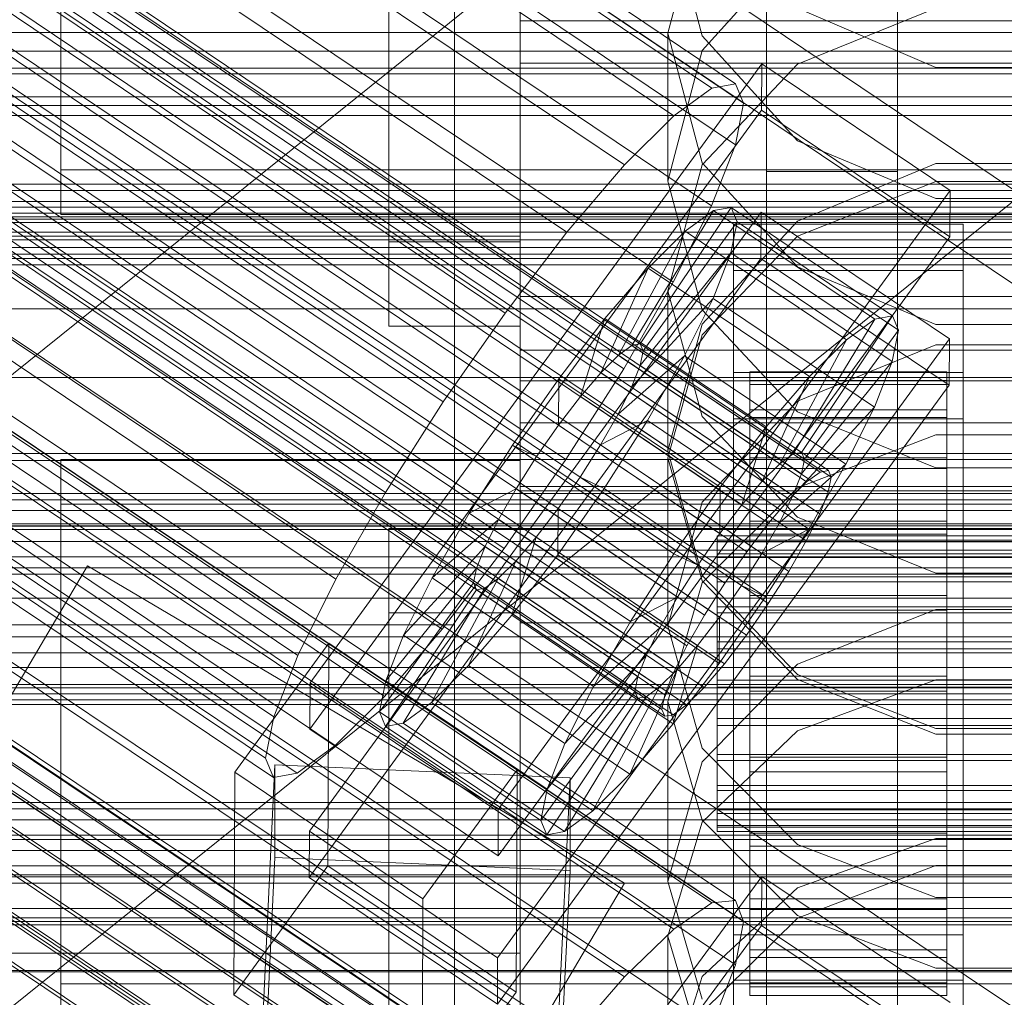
# Model space of a CAD drawing. Header units: millimetres. Extents: x -2233 to 65662, y -50530 to 6847.
# Tile 87 of 256: x -190 to -130, y -34521 to -34461. Entities that reach past the tile are written whole.
import ezdxf

# ---------------------------------------------------------------- set-up
doc = ezdxf.new("R2010")
doc.units = ezdxf.units.MM
for name, color, linetype, lineweight in [('COTAS_O', 1, 'Continuous', 0), ('COTAS_P', 1, 'Continuous', 0), ('frontal_briquetadora', 7, 'Continuous', 0), ('frontal_C01', 7, 'Continuous', 0), ('frontal_C02', 7, 'Continuous', 0), ('frontal_C03', 7, 'Continuous', 0), ('frontal_C04', 7, 'Continuous', 0), ('frontal_mezcladora', 7, 'Continuous', 0), ('frontal_secador', 7, 'Continuous', 0), ('frontal_tolva', 7, 'Continuous', 0)]:
    doc.layers.add(name, color=color, linetype=linetype, lineweight=lineweight)
doc.dimstyles.new('R19_100', dxfattribs={"dimtxt": 250, "dimasz": 150, "dimexe": 150, "dimexo": 80, "dimgap": 100, "dimtad": 1, "dimtih": 1, "dimtoh": 1, "dimdsep": 46, "dimcen": 0.09, "dimadec": 0, "dimazin": 0, "dimtfac": 1, "dimtdec": 4, "dimtofl": 0, "dimtmove": 0, "dimatfit": 3, "dimfxl": 1, "dimtolj": 1, "dimtzin": 0, "dimarcsym": 0})

# ---------------------------------------------------------------- blocks, each defined once
blk = doc.blocks.new('DIM_R32_40')
at = {"layer": 'COTAS_P'}
for p, q in [((-150, -32200), (550, -32200)), ((550, -32200), (505, -32350)), ((550, -34800), (550, -32200)), ((550, -32200), (595, -32350)), ((550, -34800), (505, -34650)), ((550, -34800), (595, -34650)), ((-150, -34800), (550, -34800))]:
    blk.add_line(p, q, dxfattribs=at)
blk.add_text('2600 P', height=250, rotation=90, dxfattribs=at).set_placement((450, -33500))
blk = doc.blocks.new('DIM_R32_42')
at = {"layer": 'COTAS_O'}
for p, q in [((-650, -33700), (50, -33700)), ((50, -33700), (5, -33850)), ((50, -34900), (50, -33700)), ((50, -33700), (95, -33850)), ((50, -34900), (5, -34750)), ((50, -34900), (95, -34750)), ((-650, -34900), (50, -34900))]:
    blk.add_line(p, q, dxfattribs=at)
blk.add_text('1200 O', height=250, rotation=90, dxfattribs=at).set_placement((-50, -34300))
blk = doc.blocks.new('DIM_R32_43')
at = {"layer": 'COTAS_O'}
for p, q in [((-650, -34200), (-500, -34155)), ((650, -34200), (500, -34155)), ((-650, -34900), (-650, -34200)), ((-650, -34200), (650, -34200)), ((-650, -34200), (-500, -34245)), ((650, -34200), (500, -34245)), ((650, -34900), (650, -34200))]:
    blk.add_line(p, q, dxfattribs=at)
blk.add_text('1300 O', height=250, dxfattribs=at).set_placement((0, -34100))

msp = doc.modelspace()

# ---------------------------------------------------------------- linework, layer by layer
at = {"layer": 'frontal_briquetadora'}
for p, q in [((-160, -34434.477), (-160, -34478.149)), ((-160, -34483.291), (-160, -34439.62)), ((-164, -34474.477), (-164, -34444.477)), ((-160, -34474.477), (-160, -34444.477)), ((-160, -34447.187), (-160, -34464.816)), ((-160, -34447.745), (-160, -34465.36)), ((-160, -34465.903), (-160, -34448.302)), ((-168, -34474.822), (-168, -34448.619)), ((-164, -34492.29), (-164, -34448.619)), ((-160, -34448.619), (-160, -34492.29)), ((-160, -34448.619), (-160, -34474.822)), ((-160, -34464.401), (-160, -34450.299)), ((-160, -34451.11), (-160, -34483.291)), ((-168, -34453.761), (-168, -34479.964)), ((-160, -34453.421), (-160, -34468.481)), ((-160, -34462.48), (-160, -34453.453)), ((-160, -34479.964), (-160, -34453.761)), ((-164, -34454.149), (-164, -34674)), ((-164, -34492.29), (-164, -34454.149)), ((-160, -34674), (-160, -34454.149)), ((-160, -34454.149), (-160, -34492.29)), ((-151, -34454.221), (-148.92, -34462.278)), ((-151, -34462.125), (-148.92, -34454.234)), ((-160, -34455.143), (-160, -34465.602)), ((-143.094, -34456.734), (-148.92, -34463.181)), ((-160, -34489.719), (-160, -34457.538)), ((-160, -34472.77), (-160, -34458.171)), ((-134.673, -34460.596), (-143.093, -34464.004)), ((-134.673, -34464.208), (-143.093, -34460.601)), ((-160, -34461.368), (-160, -34489.719)), ((200, -34461.368), (-160, -34461.368)), ((-160, -34461.368), (-160, -34463.94)), ((-151, -34462.125), (-151, -34471.125)), ((-151, -34462.125), (-148.92, -34470.016)), ((-160, -34476.582), (-160, -34462.48)), ((-148.92, -34462.278), (-143.094, -34468.668)), ((-148.92, -34463.181), (-151, -34471.125)), ((-160, -34492.29), (-160, -34463.94)), ((-160, -34463.94), (200, -34463.94)), ((-160, -34481.433), (-160, -34464.401)), ((-143.093, -34464.004), (-148.92, -34470.145)), ((-125.327, -34464.208), (-134.673, -34464.208)), ((-160, -34464.816), (-160, -34481.959)), ((-160, -34465.36), (-160, -34482.486)), ((-160, -34465.602), (-160, -34480.662)), ((-160, -34483.013), (-160, -34465.903)), ((-160, -34468.481), (-160, -34485.849)), ((-143.094, -34468.668), (-134.674, -34472.188)), ((-148.92, -34470.145), (-151, -34477.803)), ((-148.92, -34470.016), (-143.093, -34476.344)), ((-143.094, -34473.572), (-134.674, -34470.06)), ((-134.674, -34470.06), (-125.326, -34470.06)), ((-148.92, -34478.964), (-151, -34471.125)), ((-143.093, -34474.485), (-134.673, -34471.151)), ((-134.673, -34471.151), (-125.327, -34471.151)), ((-134.674, -34472.188), (-125.326, -34472.188)), ((-160, -34489.991), (-160, -34472.77)), ((-148.92, -34479.841), (-143.094, -34473.572)), ((-210, -34474.477), (-160, -34474.477)), ((-164, -34474.477), (-160, -34474.477)), ((-148.92, -34480.494), (-143.093, -34474.485)), ((-168, -34479.964), (-168, -34474.822)), ((-168, -34474.822), (-160, -34474.822)), ((-160, -34474.822), (-160, -34479.964)), ((-160, -34493.614), (-160, -34476.582)), ((-143.093, -34476.344), (-134.673, -34479.856)), ((-160, -34478.149), (-160, -34698)), ((200, -34478.149), (-160, -34478.149)), ((-160, -34478.149), (-160, -34483.291)), ((-151, -34477.803), (-151, -34487.557)), ((-151, -34477.803), (-148.92, -34485.461)), ((-143.094, -34485.172), (-148.92, -34478.964)), ((-168, -34479.964), (-160, -34479.964)), ((-151, -34487.557), (-148.92, -34479.841)), ((-134.673, -34479.856), (-125.327, -34479.856)), ((-160, -34480.662), (-160, -34498.03)), ((-151, -34487.986), (-148.92, -34480.494)), ((-134.674, -34481.091), (-143.094, -34484.534)), ((-125.326, -34481.091), (-134.674, -34481.091)), ((-160, -34481.433), (200, -34481.433)), ((-160, -34498.801), (-160, -34481.433)), ((-160, -34481.959), (-160, -34498.57)), ((-160, -34482.486), (-160, -34499.08)), ((-160, -34499.589), (-160, -34483.013)), ((-160, -34703.142), (-160, -34483.291)), ((-160, -34483.291), (200, -34483.291)), ((-160, -34483.291), (-160, -34691.652)), ((-160, -34483.291), (-160, -34489.719)), ((-143.094, -34484.534), (-148.92, -34490.676)), ((-148.92, -34485.461), (-143.093, -34491.602)), ((-134.674, -34488.588), (-143.094, -34485.172)), ((-160, -34485.849), (200, -34485.849)), ((-160, -34485.849), (-160, -34502.881)), ((-143.093, -34489.803), (-134.673, -34486.586)), ((-134.673, -34486.586), (-125.327, -34486.586)), ((-148.92, -34495.158), (-151, -34487.557)), ((-151, -34487.986), (-151, -34498.23)), ((-148.92, -34495.478), (-151, -34487.986)), ((-210, -34488.149), (-160, -34488.149)), ((-164, -34488.149), (-160, -34488.149)), ((-164, -34518.149), (-164, -34488.149)), ((-160, -34518.149), (-160, -34488.149)), ((-125.326, -34488.588), (-134.674, -34488.588)), ((-160, -34698.08), (-160, -34489.719)), ((-160, -34489.719), (200, -34489.719)), ((-160, -34489.719), (-160, -34692.717)), ((-160, -34489.719), (-160, -34492.29)), ((-160, -34489.991), (200, -34489.991)), ((-160, -34489.991), (-160, -34507.212)), ((-148.92, -34495.6), (-143.093, -34489.803)), ((-148.92, -34490.676), (-151, -34498.23)), ((-206, -34492.149), (-164, -34492.149)), ((-164, -34498.149), (-164, -34492.149)), ((-143.093, -34491.602), (-134.673, -34495.01)), ((-168, -34689.16), (-168, -34492.29)), ((-168, -34492.29), (-168, -34497.432)), ((-160, -34492.29), (-168, -34492.29)), ((-164, -34695.288), (-164, -34492.29)), ((-160, -34492.29), (-164, -34492.29)), ((-160, -34695.288), (-160, -34492.29)), ((-160, -34492.29), (200, -34492.29)), ((-160, -34492.29), (-160, -34689.16)), ((-160, -34497.432), (-160, -34492.29)), ((-160, -34493.614), (200, -34493.614)), ((-160, -34510.982), (-160, -34493.614)), ((-143.094, -34501.17), (-148.92, -34495.158)), ((-134.673, -34495.01), (-125.327, -34495.01)), ((-151, -34502.829), (-148.92, -34495.6)), ((-143.093, -34501.486), (-148.92, -34495.478)), ((-168, -34497.432), (-168, -34694.302)), ((-168, -34497.432), (-160, -34497.432)), ((-160, -34694.302), (-160, -34497.432)), ((-134.674, -34497.219), (-143.094, -34500.552)), ((-125.326, -34497.219), (-134.674, -34497.219)), ((-206, -34498.149), (-164, -34498.149)), ((-160, -34498.03), (200, -34498.03)), ((-160, -34498.03), (-160, -34515.062)), ((-160, -34498.57), (-160, -34514.607)), ((-151, -34498.23), (-148.92, -34505.662)), ((-160, -34513.861), (-160, -34498.801)), ((-160, -34499.08), (-160, -34515.099)), ((-160, -34515.589), (-160, -34499.589)), ((-143.094, -34500.552), (-148.92, -34506.493)), ((-134.674, -34504.474), (-143.094, -34501.17)), ((-134.673, -34504.82), (-143.093, -34501.486)), ((-134.673, -34501.512), (-143.093, -34504.604)), ((-125.327, -34501.512), (-134.673, -34501.512)), ((-160, -34502.881), (-160, -34516.984)), ((-151, -34502.829), (-151, -34513.787)), ((-151, -34502.829), (-148.92, -34510.058)), ((-143.093, -34504.604), (-148.92, -34510.176)), ((-125.326, -34504.474), (-134.674, -34504.474)), ((-125.327, -34504.82), (-134.673, -34504.82)), ((-148.92, -34505.662), (-143.094, -34511.534)), ((-148.92, -34506.493), (-151, -34513.787)), ((-160, -34507.212), (-160, -34521.811)), ((-148.92, -34510.176), (-151, -34517.123)), ((-148.92, -34510.058), (-143.093, -34515.855)), ((-160, -34526.043), (-160, -34510.982)), ((-143.093, -34514.166), (-134.673, -34511.161)), ((-134.673, -34511.161), (-125.327, -34511.161)), ((-143.094, -34511.534), (-134.674, -34514.76)), ((-143.094, -34516.027), (-134.674, -34512.811)), ((-134.674, -34512.811), (-125.326, -34512.811)), ((-148.92, -34520.952), (-151, -34513.787)), ((-160, -34524.321), (-160, -34513.861)), ((-148.92, -34519.58), (-143.093, -34514.166)), ((-160, -34514.607), (-160, -34530.029)), ((-134.674, -34514.76), (-125.326, -34514.76)), ((-160, -34515.062), (-160, -34529.165)), ((-160, -34515.099), (-160, -34530.501)), ((-160, -34530.972), (-160, -34515.589)), ((-148.92, -34521.752), (-143.094, -34516.027)), ((-143.093, -34515.855), (-134.673, -34519.072)), ((-160, -34516.984), (-160, -34526.011)), ((-151, -34517.123), (-151, -34528.769)), ((-151, -34517.123), (-148.92, -34524.071)), ((-210, -34518.149), (-160, -34518.149)), ((-164, -34518.149), (-160, -34518.149)), ((-134.673, -34519.072), (-125.327, -34519.072)), ((-151, -34526.331), (-148.92, -34519.58))]:
    msp.add_line(p, q, dxfattribs=at)
at = {"layer": 'frontal_C01'}
for p, q in [((-332.629, -34341.595), (-148.32, -34465.464)), ((-331.181, -34341.33), (-146.872, -34465.2)), ((-330.692, -34342.506), (-146.383, -34466.375)), ((-334.938, -34343.281), (-150.629, -34467.151)), ((-355.53, -34345.158), (-141.731, -34488.847)), ((-355.017, -34345.064), (-141.218, -34488.753)), ((-331.197, -34345.041), (-146.887, -34468.911)), ((-356.348, -34345.756), (-142.549, -34489.444)), ((-354.844, -34345.481), (-141.045, -34489.169)), ((-355.022, -34346.379), (-141.224, -34490.068)), ((-337.95, -34346.275), (-153.641, -34470.144)), ((-357.415, -34346.817), (-143.617, -34490.505)), ((-355.541, -34347.698), (-141.742, -34491.387)), ((-358.659, -34348.268), (-144.861, -34491.956)), ((-332.659, -34348.764), (-148.35, -34472.633)), ((-356.363, -34349.348), (-142.565, -34493.037)), ((-146.196, -34493.7), (-359.995, -34350.012)), ((-341.461, -34350.372), (-157.152, -34474.241)), ((-357.434, -34351.216), (-143.635, -34494.905)), ((-361.332, -34351.928), (-147.533, -34495.617)), ((-358.68, -34353.176), (-144.881, -34496.864)), ((-334.981, -34353.42), (-150.672, -34477.289)), ((-362.578, -34353.887), (-148.779, -34497.576)), ((-360.017, -34355.092), (-146.218, -34498.781)), ((-160.922, -34479.161), (-345.231, -34355.292)), ((-363.648, -34355.756), (-149.85, -34499.444)), ((-361.352, -34356.836), (-147.554, -34500.524)), ((-364.471, -34357.405), (-150.672, -34501.094)), ((-362.596, -34358.287), (-148.798, -34501.976)), ((-364.989, -34358.724), (-151.191, -34502.413)), ((-338.003, -34358.692), (-153.694, -34482.562)), ((-363.664, -34359.348), (-149.865, -34503.036)), ((-365.168, -34359.623), (-151.369, -34503.311)), ((-364.995, -34360.039), (-151.196, -34503.728)), ((-364.482, -34359.946), (-150.683, -34503.634)), ((-349.002, -34360.701), (-164.693, -34484.571)), ((-341.52, -34364.222), (-157.211, -34488.091)), ((-352.519, -34366.23), (-168.21, -34490.1)), ((-345.291, -34369.631), (-160.982, -34493.5)), ((-355.541, -34371.503), (-171.232, -34495.372)), ((-349.061, -34374.551), (-164.752, -34498.421)), ((-357.863, -34376.159), (-173.554, -34500.028)), ((-352.572, -34378.648), (-168.263, -34502.517)), ((-359.326, -34379.882), (-175.016, -34503.751)), ((-355.584, -34381.642), (-171.275, -34505.511)), ((-359.83, -34382.417), (-175.521, -34506.286)), ((-359.341, -34383.593), (-175.032, -34507.462)), ((-357.893, -34383.328), (-173.584, -34507.197)), ((-130, -34471.612), (-228.298, -34405.548)), ((-228.298, -34411.307), (-130, -34477.371)), ((-172.809, -34501.696), (-145.277, -34463.985)), ((-145.289, -34466.808), (-145.277, -34463.985)), ((-145.277, -34463.985), (-133.809, -34471.692)), ((-148.32, -34465.464), (-146.872, -34465.2)), ((-146.872, -34465.2), (-146.383, -34466.375)), ((-150.629, -34467.151), (-148.32, -34465.464)), ((-146.383, -34466.375), (-146.887, -34468.911)), ((-145.289, -34466.808), (-172.821, -34504.519)), ((-133.821, -34474.515), (-145.289, -34466.808)), ((-153.641, -34470.144), (-150.629, -34467.151)), ((-146.887, -34468.911), (-148.35, -34472.633)), ((-157.152, -34474.241), (-153.641, -34470.144)), ((-133.809, -34471.692), (-161.341, -34509.404)), ((-133.809, -34471.692), (-133.821, -34474.515)), ((-153.199, -34481.139), (-148.226, -34472.924)), ((-152.686, -34481.045), (-147.143, -34472.726)), ((-148.35, -34472.633), (-150.672, -34477.289)), ((-148.226, -34472.924), (-149.953, -34474.185)), ((-147.143, -34472.726), (-148.226, -34472.924)), ((-148.226, -34472.924), (-138.396, -34479.53)), ((-147.143, -34472.726), (-137.313, -34479.332)), ((-146.777, -34473.605), (-147.143, -34472.726)), ((-172.847, -34510.728), (-145.315, -34473.017)), ((-145.327, -34475.84), (-145.315, -34473.017)), ((-145.315, -34473.017), (-133.847, -34480.725)), ((-154.017, -34481.737), (-149.953, -34474.185)), ((-152.513, -34481.462), (-146.777, -34473.605)), ((-149.953, -34474.185), (-152.207, -34476.425)), ((-149.953, -34474.185), (-140.123, -34480.792)), ((-147.155, -34475.502), (-146.777, -34473.605)), ((-147, -34476.569), (-147, -34473.746)), ((-147, -34473.746), (-133, -34473.746)), ((-147, -34519.794), (-147, -34473.746)), ((-146.777, -34473.605), (-136.948, -34480.212)), ((-133, -34473.746), (-133, -34476.569)), ((-133, -34473.746), (-133, -34519.794)), ((-161.353, -34512.226), (-133.821, -34474.515)), ((-160.922, -34479.161), (-157.152, -34474.241)), ((-145.327, -34475.84), (-172.859, -34513.551)), ((-152.692, -34482.36), (-147.155, -34475.502)), ((-148.249, -34478.287), (-147.155, -34475.502)), ((-147.155, -34475.502), (-137.325, -34482.108)), ((-133.859, -34483.547), (-145.327, -34475.84)), ((-155.085, -34482.797), (-152.207, -34476.425)), ((-152.207, -34476.425), (-154.833, -34479.489)), ((-152.207, -34476.425), (-142.377, -34483.031)), ((-133, -34476.569), (-147, -34476.569)), ((-147, -34476.569), (-147, -34522.617)), ((-133, -34522.617), (-133, -34476.569)), ((-150.672, -34477.289), (-153.694, -34482.562)), ((-153.21, -34483.679), (-148.249, -34478.287)), ((-149.985, -34481.77), (-148.249, -34478.287)), ((-148.249, -34478.287), (-138.419, -34484.893)), ((-164.693, -34484.571), (-160.922, -34479.161)), ((-154.833, -34479.489), (-157.653, -34483.17)), ((-156.329, -34484.249), (-154.833, -34479.489)), ((-154.833, -34479.489), (-145.003, -34486.096)), ((-138.396, -34479.53), (-143.369, -34487.746)), ((-137.313, -34479.332), (-142.856, -34487.652)), ((-140.123, -34480.792), (-138.396, -34479.53)), ((-138.396, -34479.53), (-137.313, -34479.332)), ((-137.313, -34479.332), (-136.948, -34480.212)), ((-133.847, -34480.725), (-161.379, -34518.436)), ((-140.123, -34480.792), (-144.188, -34488.343)), ((-136.948, -34480.212), (-142.683, -34488.068)), ((-142.377, -34483.031), (-140.123, -34480.792)), ((-136.948, -34480.212), (-137.325, -34482.108)), ((-133.847, -34480.725), (-133.859, -34483.547)), ((-154.017, -34481.737), (-153.199, -34481.139)), ((-153.199, -34481.139), (-152.686, -34481.045)), ((-143.369, -34487.746), (-153.199, -34481.139)), ((-142.856, -34487.652), (-152.686, -34481.045)), ((-152.686, -34481.045), (-152.513, -34481.462)), ((-155.085, -34482.797), (-154.017, -34481.737)), ((-154.033, -34485.329), (-149.985, -34481.77)), ((-144.188, -34488.343), (-154.017, -34481.737)), ((-152.513, -34481.462), (-152.692, -34482.36)), ((-142.683, -34488.068), (-152.513, -34481.462)), ((-152.246, -34485.713), (-149.985, -34481.77)), ((-149.985, -34481.77), (-140.156, -34488.376)), ((-153.694, -34482.562), (-157.211, -34488.091)), ((-152.692, -34482.36), (-153.21, -34483.679)), ((-142.862, -34488.967), (-152.692, -34482.36)), ((-137.325, -34482.108), (-142.862, -34488.967)), ((-137.325, -34482.108), (-138.419, -34484.893)), ((-157.653, -34483.17), (-160.474, -34487.216)), ((-157.653, -34483.17), (-157.665, -34485.993)), ((-147.823, -34489.776), (-157.653, -34483.17)), ((-156.329, -34484.249), (-155.085, -34482.797)), ((-145.255, -34489.404), (-155.085, -34482.797)), ((-147, -34485.601), (-147, -34482.778)), ((-147, -34482.778), (-133, -34482.778)), ((-147, -34528.826), (-147, -34482.778)), ((-146, -34492.741), (-146, -34482.744)), ((-146, -34482.744), (-146, -34483.271)), ((-146, -34482.744), (-134, -34482.744)), ((-146, -34483.511), (-146, -34482.744)), ((-142.377, -34483.031), (-145.255, -34489.404)), ((-145.003, -34486.096), (-142.377, -34483.031)), ((-134, -34483.271), (-134, -34482.744)), ((-134, -34482.744), (-134, -34492.741)), ((-134, -34482.744), (-134, -34483.511)), ((-133, -34482.778), (-133, -34485.601)), ((-133, -34482.778), (-133, -34528.826)), ((-161.391, -34521.258), (-133.859, -34483.547)), ((-153.21, -34483.679), (-154.033, -34485.329)), ((-143.38, -34490.286), (-153.21, -34483.679)), ((-146, -34492.991), (-146, -34483.271)), ((-146, -34483.271), (-146, -34485.057)), ((-146, -34483.271), (-134, -34483.271)), ((-146, -34493.104), (-146, -34483.511)), ((-146, -34483.511), (-134, -34483.511)), ((-146, -34485.52), (-146, -34483.511)), ((-134, -34485.057), (-134, -34483.271)), ((-134, -34483.271), (-134, -34492.991)), ((-134, -34483.511), (-134, -34493.104)), ((-134, -34483.511), (-134, -34485.52)), ((-157.665, -34485.993), (-156.329, -34484.249)), ((-146.499, -34490.855), (-156.329, -34484.249)), ((-168.21, -34490.1), (-164.693, -34484.571)), ((-138.419, -34484.893), (-143.38, -34490.286)), ((-138.419, -34484.893), (-140.156, -34488.376)), ((-154.033, -34485.329), (-155.103, -34487.197)), ((-144.203, -34491.936), (-154.033, -34485.329)), ((-146, -34493.837), (-146, -34485.057)), ((-146, -34485.057), (-146, -34487.98)), ((-146, -34485.057), (-134, -34485.057)), ((-146, -34494.056), (-146, -34485.52)), ((-146, -34485.52), (-134, -34485.52)), ((-146, -34488.634), (-146, -34485.52)), ((-134, -34487.98), (-134, -34485.057)), ((-134, -34485.057), (-134, -34493.837)), ((-134, -34485.52), (-134, -34494.056)), ((-134, -34485.52), (-134, -34488.634)), ((-159.001, -34487.909), (-157.665, -34485.993)), ((-157.665, -34485.993), (-147.835, -34492.599)), ((-155.103, -34487.197), (-152.246, -34485.713)), ((-154.877, -34489.849), (-152.246, -34485.713)), ((-152.246, -34485.713), (-142.416, -34492.32)), ((-147.823, -34489.776), (-145.003, -34486.096)), ((-133, -34485.601), (-147, -34485.601)), ((-147, -34485.601), (-147, -34531.649)), ((-145.003, -34486.096), (-146.499, -34490.855)), ((-133, -34531.649), (-133, -34485.601)), ((-160.474, -34487.216), (-163.105, -34491.352)), ((-159.001, -34487.909), (-160.474, -34487.216)), ((-160.474, -34487.216), (-150.644, -34493.823)), ((-155.103, -34487.197), (-156.35, -34489.156)), ((-145.274, -34493.804), (-155.103, -34487.197)), ((-160.247, -34489.868), (-159.001, -34487.909)), ((-149.171, -34494.516), (-159.001, -34487.909)), ((-146, -34495.221), (-146, -34487.98)), ((-146, -34487.98), (-146, -34491.84)), ((-146, -34487.98), (-134, -34487.98)), ((-143.369, -34487.746), (-144.188, -34488.343)), ((-142.856, -34487.652), (-143.369, -34487.746)), ((-142.683, -34488.068), (-142.856, -34487.652)), ((-134, -34491.84), (-134, -34487.98)), ((-134, -34487.98), (-134, -34495.221)), ((-157.211, -34488.091), (-160.982, -34493.5)), ((-144.188, -34488.343), (-145.255, -34489.404)), ((-140.156, -34488.376), (-144.203, -34491.936)), ((-142.862, -34488.967), (-142.683, -34488.068)), ((-140.156, -34488.376), (-142.416, -34492.32)), ((-156.35, -34489.156), (-157.686, -34491.073)), ((-156.35, -34489.156), (-154.877, -34489.849)), ((-146.52, -34495.763), (-156.35, -34489.156)), ((-146, -34495.531), (-146, -34488.634)), ((-146, -34488.634), (-134, -34488.634)), ((-146, -34492.641), (-146, -34488.634)), ((-143.38, -34490.286), (-142.862, -34488.967)), ((-142.549, -34489.444), (-141.731, -34488.847)), ((-141.731, -34488.847), (-141.218, -34488.753)), ((-141.045, -34489.169), (-141.224, -34490.068)), ((-141.218, -34488.753), (-141.045, -34489.169)), ((-134, -34488.634), (-134, -34495.531)), ((-134, -34488.634), (-134, -34492.641)), ((-150.644, -34493.823), (-147.823, -34489.776)), ((-147.835, -34492.599), (-147.823, -34489.776)), ((-145.255, -34489.404), (-146.499, -34490.855)), ((-143.617, -34490.505), (-142.549, -34489.444)), ((-171.232, -34495.372), (-168.21, -34490.1)), ((-160.247, -34489.868), (-163.105, -34491.352)), ((-161.318, -34491.736), (-160.247, -34489.868)), ((-150.417, -34496.475), (-160.247, -34489.868)), ((-157.698, -34493.896), (-154.877, -34489.849)), ((-154.877, -34489.849), (-145.047, -34496.456)), ((-144.203, -34491.936), (-143.38, -34490.286)), ((-141.224, -34490.068), (-141.742, -34491.387)), ((-146.499, -34490.855), (-147.835, -34492.599)), ((-144.861, -34491.956), (-143.617, -34490.505)), ((-163.105, -34491.352), (-165.365, -34495.296)), ((-163.105, -34491.352), (-153.275, -34497.959)), ((-157.686, -34491.073), (-159.022, -34492.817)), ((-157.686, -34491.073), (-157.698, -34493.896)), ((-147.856, -34497.679), (-157.686, -34491.073)), ((-141.742, -34491.387), (-142.565, -34493.037)), ((-161.318, -34491.736), (-165.365, -34495.296)), ((-162.14, -34493.386), (-161.318, -34491.736)), ((-151.488, -34498.343), (-161.318, -34491.736)), ((-146.196, -34493.7), (-144.861, -34491.956)), ((-146, -34497.05), (-146, -34491.84)), ((-146, -34491.84), (-146, -34496.375)), ((-146, -34491.84), (-134, -34491.84)), ((-145.274, -34493.804), (-144.203, -34491.936)), ((-134, -34496.375), (-134, -34491.84)), ((-134, -34491.84), (-134, -34497.05)), ((-147.835, -34492.599), (-149.171, -34494.516)), ((-148, -34493.104), (-148, -34492.741)), ((-148, -34492.741), (-148, -34492.991)), ((-148, -34492.741), (148, -34492.741)), ((-146, -34497.429), (-146, -34492.641)), ((-146, -34492.641), (-134, -34492.641)), ((-146, -34497.269), (-146, -34492.641)), ((-146, -34492.991), (-146, -34492.741)), ((-134, -34492.741), (-146, -34492.741)), ((-146, -34492.741), (-146, -34493.104)), ((-142.416, -34492.32), (-145.274, -34493.804)), ((-142.416, -34492.32), (-145.047, -34496.456)), ((-134, -34492.641), (-134, -34497.429)), ((-134, -34492.641), (-134, -34497.269)), ((-134, -34492.741), (-134, -34492.991)), ((-134, -34493.104), (-134, -34492.741)), ((-162.14, -34493.386), (-167.102, -34498.779)), ((-162.659, -34494.705), (-162.14, -34493.386)), ((-152.311, -34499.993), (-162.14, -34493.386)), ((-159.022, -34492.817), (-160.518, -34497.576)), ((-159.022, -34492.817), (-160.266, -34494.268)), ((-149.192, -34499.423), (-159.022, -34492.817)), ((-148, -34492.991), (-148, -34493.837)), ((-148, -34492.991), (148, -34492.991)), ((-148, -34494.056), (-148, -34493.104)), ((-148, -34493.104), (148, -34493.104)), ((-146, -34493.837), (-146, -34492.991)), ((-134, -34492.991), (-146, -34492.991)), ((-134, -34493.104), (-146, -34493.104)), ((-146, -34493.104), (-146, -34494.056)), ((-142.565, -34493.037), (-143.635, -34494.905)), ((-134, -34492.991), (-134, -34493.837)), ((-134, -34494.056), (-134, -34493.104)), ((-160.982, -34493.5), (-164.752, -34498.421)), ((-160.518, -34497.576), (-157.698, -34493.896)), ((-157.698, -34493.896), (-147.868, -34500.502)), ((-153.275, -34497.959), (-150.644, -34493.823)), ((-150.644, -34493.823), (-149.171, -34494.516)), ((-148, -34493.837), (-148, -34495.221)), ((-148, -34493.837), (148, -34493.837)), ((-147.533, -34495.617), (-146.196, -34493.7)), ((-146.52, -34495.763), (-145.274, -34493.804)), ((-146, -34495.221), (-146, -34493.837)), ((-134, -34493.837), (-146, -34493.837)), ((-134, -34493.837), (-134, -34495.221)), ((-446.358, -34934.557), (-186.358, -34494.557)), ((-186.358, -34494.557), (-153.642, -34513.889)), ((-160.266, -34494.268), (-163.144, -34500.641)), ((-160.266, -34494.268), (-161.333, -34495.329)), ((-150.436, -34500.875), (-160.266, -34494.268)), ((-149.171, -34494.516), (-150.417, -34496.475)), ((-148, -34495.531), (-148, -34494.056)), ((-148, -34494.056), (148, -34494.056)), ((-134, -34494.056), (-146, -34494.056)), ((-146, -34494.056), (-146, -34495.531)), ((-134, -34495.531), (-134, -34494.056)), ((-162.659, -34494.705), (-168.196, -34501.564)), ((-162.837, -34495.604), (-162.659, -34494.705)), ((-152.829, -34501.312), (-162.659, -34494.705)), ((-143.635, -34494.905), (-144.881, -34496.864)), ((-173.554, -34500.028), (-171.232, -34495.372)), ((-162.837, -34495.604), (-168.573, -34503.46)), ((-165.365, -34495.296), (-167.102, -34498.779)), ((-161.333, -34495.329), (-165.397, -34502.88)), ((-165.365, -34495.296), (-155.535, -34501.902)), ((-162.664, -34496.02), (-162.837, -34495.604)), ((-153.008, -34502.21), (-162.837, -34495.604)), ((-161.333, -34495.329), (-162.151, -34495.927)), ((-151.503, -34501.935), (-161.333, -34495.329)), ((-148.779, -34497.576), (-147.533, -34495.617)), ((-148, -34495.221), (-148, -34497.05)), ((-148, -34495.221), (148, -34495.221)), ((-148, -34497.429), (-148, -34495.531)), ((-148, -34495.531), (148, -34495.531)), ((-147.856, -34497.679), (-146.52, -34495.763)), ((-145.047, -34496.456), (-146.52, -34495.763)), ((-146, -34497.05), (-146, -34495.221)), ((-134, -34495.221), (-146, -34495.221)), ((-134, -34495.531), (-146, -34495.531)), ((-146, -34495.531), (-146, -34497.429)), ((-134, -34495.221), (-134, -34497.05)), ((-134, -34497.429), (-134, -34495.531)), ((-162.664, -34496.02), (-168.208, -34504.34)), ((-162.151, -34495.927), (-167.125, -34504.142)), ((-162.151, -34495.927), (-162.664, -34496.02)), ((-152.835, -34502.627), (-162.664, -34496.02)), ((-152.321, -34502.533), (-162.151, -34495.927)), ((-146, -34496.375), (-146, -34499.198)), ((-134, -34496.375), (-146, -34496.375)), ((-146, -34496.375), (-146, -34501.276)), ((-134, -34499.198), (-134, -34496.375)), ((-134, -34501.276), (-134, -34496.375)), ((-153.275, -34497.959), (-150.417, -34496.475)), ((-150.417, -34496.475), (-151.488, -34498.343)), ((-145.047, -34496.456), (-147.868, -34500.502)), ((-144.881, -34496.864), (-146.218, -34498.781)), ((-163.144, -34500.641), (-160.518, -34497.576)), ((-160.518, -34497.576), (-150.688, -34504.183)), ((-149.85, -34499.444), (-148.779, -34497.576)), ((-148, -34497.05), (-148, -34499.198)), ((-148, -34497.05), (148, -34497.05)), ((-148, -34499.621), (-148, -34497.429)), ((-148, -34497.429), (148, -34497.429)), ((-146, -34499.198), (-146, -34497.05)), ((-134, -34497.05), (-146, -34497.05)), ((-146, -34499.621), (-146, -34497.269)), ((-146, -34497.269), (-134, -34497.269)), ((-146, -34502.201), (-146, -34497.269)), ((-134, -34497.429), (-146, -34497.429)), ((-146, -34497.429), (-146, -34499.621)), ((-134, -34497.05), (-134, -34499.198)), ((-134, -34497.269), (-134, -34499.621)), ((-134, -34497.269), (-134, -34502.201)), ((-134, -34499.621), (-134, -34497.429)), ((-155.535, -34501.902), (-153.275, -34497.959)), ((-149.192, -34499.423), (-147.856, -34497.679)), ((-147.868, -34500.502), (-147.856, -34497.679)), ((-164.752, -34498.421), (-168.263, -34502.517)), ((-167.102, -34498.779), (-168.196, -34501.564)), ((-167.102, -34498.779), (-157.272, -34505.385)), ((-155.535, -34501.902), (-151.488, -34498.343)), ((-151.488, -34498.343), (-152.311, -34499.993)), ((-146.218, -34498.781), (-147.554, -34500.524)), ((-177.394, -34507.135), (-171.658, -34499.278)), ((-171.715, -34512.826), (-171.658, -34499.278)), ((-171.658, -34499.278), (-160.19, -34506.986)), ((-148, -34499.198), (-148, -34501.519)), ((148, -34499.198), (-148, -34499.198)), ((-146, -34499.198), (-134, -34499.198)), ((-146, -34501.519), (-146, -34499.198)), ((-134, -34499.198), (-134, -34501.519)), ((-157.272, -34505.385), (-152.311, -34499.993)), ((-152.311, -34499.993), (-152.829, -34501.312)), ((-150.688, -34504.183), (-149.192, -34499.423)), ((-150.672, -34501.094), (-149.85, -34499.444)), ((-150.436, -34500.875), (-149.192, -34499.423)), ((-148, -34501.957), (-148, -34499.621)), ((-148, -34499.621), (148, -34499.621)), ((-134, -34499.621), (-146, -34499.621)), ((-146, -34499.621), (-146, -34501.957)), ((-134, -34501.957), (-134, -34499.621)), ((-175.016, -34503.751), (-173.554, -34500.028)), ((-147.868, -34500.502), (-150.688, -34504.183)), ((-147.554, -34500.524), (-148.798, -34501.976)), ((-165.397, -34502.88), (-163.144, -34500.641)), ((-163.144, -34500.641), (-153.314, -34507.247)), ((-153.314, -34507.247), (-150.436, -34500.875)), ((-151.503, -34501.935), (-150.436, -34500.875)), ((-151.191, -34502.413), (-150.672, -34501.094)), ((-172.809, -34501.696), (-172.821, -34504.519)), ((-161.341, -34509.404), (-172.809, -34501.696)), ((-168.196, -34501.564), (-168.573, -34503.46)), ((-168.196, -34501.564), (-158.366, -34508.17)), ((-158.366, -34508.17), (-152.829, -34501.312)), ((-152.829, -34501.312), (-153.008, -34502.21)), ((-148, -34501.519), (-148, -34503.855)), ((-148, -34501.519), (148, -34501.519)), ((-146, -34501.519), (-146, -34501.276)), ((-146, -34501.276), (-146, -34506.208)), ((-146, -34501.276), (-134, -34501.276)), ((-146, -34503.855), (-146, -34501.519)), ((-134, -34501.519), (-146, -34501.519)), ((-134, -34506.208), (-134, -34501.276)), ((-134, -34501.276), (-134, -34501.519)), ((-134, -34501.519), (-134, -34503.855)), ((-158.743, -34510.067), (-153.008, -34502.21)), ((-157.272, -34505.385), (-155.535, -34501.902)), ((-155.567, -34509.487), (-151.503, -34501.935)), ((-153.008, -34502.21), (-152.835, -34502.627)), ((-152.321, -34502.533), (-151.503, -34501.935)), ((-148.798, -34501.976), (-149.865, -34503.036)), ((-148, -34504.278), (-148, -34501.957)), ((-148, -34501.957), (148, -34501.957)), ((-146, -34501.957), (-146, -34502.201)), ((-134, -34501.957), (-146, -34501.957)), ((-146, -34501.957), (-146, -34504.278)), ((-146, -34502.201), (-134, -34502.201)), ((-146, -34507.101), (-146, -34502.201)), ((-134, -34502.201), (-134, -34501.957)), ((-134, -34504.278), (-134, -34501.957)), ((-134, -34502.201), (-134, -34507.101)), ((-168.263, -34502.517), (-171.275, -34505.511)), ((-167.125, -34504.142), (-165.397, -34502.88)), ((-165.397, -34502.88), (-155.567, -34509.487)), ((-158.378, -34510.946), (-152.835, -34502.627)), ((-157.295, -34510.748), (-152.321, -34502.533)), ((-152.835, -34502.627), (-152.321, -34502.533)), ((-151.369, -34503.311), (-151.191, -34502.413)), ((-168.573, -34503.46), (-168.208, -34504.34)), ((-168.573, -34503.46), (-158.743, -34510.067)), ((-151.196, -34503.728), (-151.369, -34503.311)), ((-149.865, -34503.036), (-150.683, -34503.634)), ((-175.521, -34506.286), (-175.016, -34503.751)), ((-168.208, -34504.34), (-167.125, -34504.142)), ((-167.125, -34504.142), (-157.295, -34510.748)), ((-150.688, -34504.183), (-153.314, -34507.247)), ((-150.683, -34503.634), (-151.196, -34503.728)), ((-148, -34503.855), (-148, -34506.047)), ((-148, -34503.855), (148, -34503.855)), ((-146, -34506.047), (-146, -34503.855)), ((-146, -34503.855), (-146, -34506.208)), ((-134, -34503.855), (-146, -34503.855)), ((-134, -34506.208), (-134, -34503.855)), ((-134, -34503.855), (-134, -34506.047)), ((-172.821, -34504.519), (-161.353, -34512.226)), ((-168.208, -34504.34), (-158.378, -34510.946)), ((-148, -34506.427), (-148, -34504.278)), ((-148, -34504.278), (148, -34504.278)), ((-146, -34504.278), (-146, -34507.101)), ((-134, -34504.278), (-146, -34504.278)), ((-146, -34504.278), (-146, -34506.427)), ((-134, -34507.101), (-134, -34504.278)), ((-134, -34506.427), (-134, -34504.278)), ((-158.366, -34508.17), (-157.272, -34505.385)), ((-171.275, -34505.511), (-173.584, -34507.197)), ((-175.032, -34507.462), (-175.521, -34506.286)), ((-148, -34506.047), (-148, -34507.945)), ((-148, -34506.047), (148, -34506.047)), ((-148, -34508.255), (-148, -34506.427)), ((-148, -34506.427), (148, -34506.427)), ((-146, -34507.945), (-146, -34506.047)), ((-146, -34506.047), (-146, -34510.835)), ((-134, -34506.047), (-146, -34506.047)), ((-146, -34506.208), (-146, -34510.835)), ((-146, -34506.208), (-134, -34506.208)), ((-146, -34506.427), (-146, -34511.636)), ((-134, -34506.427), (-146, -34506.427)), ((-146, -34506.427), (-146, -34508.255)), ((-134, -34510.835), (-134, -34506.047)), ((-134, -34506.047), (-134, -34507.945)), ((-134, -34510.835), (-134, -34506.208)), ((-134, -34511.636), (-134, -34506.427)), ((-134, -34508.255), (-134, -34506.427)), ((-177.811, -34566.248), (-174.943, -34506.685)), ((-177.394, -34507.135), (-177.451, -34520.683)), ((-165.926, -34514.842), (-177.394, -34507.135)), ((-173.584, -34507.197), (-175.032, -34507.462)), ((-174.943, -34512.331), (-174.943, -34506.685)), ((-174.943, -34506.685), (-156.962, -34507.481)), ((-160.19, -34506.986), (-165.926, -34514.842)), ((-160.19, -34506.986), (-160.247, -34520.534)), ((-146, -34507.101), (-134, -34507.101)), ((-146, -34511.636), (-146, -34507.101)), ((-134, -34507.101), (-134, -34511.636)), ((-156.962, -34507.481), (-159.83, -34567.045)), ((-156.962, -34507.481), (-156.962, -34513.127)), ((-153.314, -34507.247), (-155.567, -34509.487)), ((-158.743, -34510.067), (-158.366, -34508.17)), ((-148, -34507.945), (-148, -34509.421)), ((-148, -34507.945), (148, -34507.945)), ((-148, -34509.64), (-148, -34508.255)), ((-148, -34508.255), (148, -34508.255)), ((-146, -34509.421), (-146, -34507.945)), ((-146, -34507.945), (-146, -34514.842)), ((-134, -34507.945), (-146, -34507.945)), ((-146, -34508.255), (-146, -34515.496)), ((-134, -34508.255), (-146, -34508.255)), ((-146, -34508.255), (-146, -34509.64)), ((-134, -34514.842), (-134, -34507.945)), ((-134, -34507.945), (-134, -34509.421)), ((-134, -34515.496), (-134, -34508.255)), ((-134, -34509.64), (-134, -34508.255)), ((-161.353, -34512.226), (-161.341, -34509.404)), ((-155.567, -34509.487), (-157.295, -34510.748)), ((-148, -34509.421), (-148, -34510.372)), ((-148, -34509.421), (148, -34509.421)), ((-146, -34510.372), (-146, -34509.421)), ((-146, -34509.421), (-146, -34517.956)), ((-134, -34509.421), (-146, -34509.421)), ((-134, -34517.956), (-134, -34509.421)), ((-134, -34509.421), (-134, -34510.372)), ((-158.378, -34510.946), (-158.743, -34510.067)), ((-148, -34510.486), (-148, -34509.64)), ((-148, -34509.64), (148, -34509.64)), ((-146, -34509.64), (-146, -34518.419)), ((-134, -34509.64), (-146, -34509.64)), ((-146, -34509.64), (-146, -34510.486)), ((-134, -34518.419), (-134, -34509.64)), ((-134, -34510.486), (-134, -34509.64)), ((-172.847, -34510.728), (-172.859, -34513.551)), ((-161.379, -34518.436), (-172.847, -34510.728)), ((-157.295, -34510.748), (-158.378, -34510.946)), ((-148, -34510.372), (-148, -34510.735)), ((-148, -34510.372), (148, -34510.372)), ((-148, -34510.735), (-148, -34510.486)), ((-148, -34510.486), (148, -34510.486)), ((-148, -34510.735), (148, -34510.735)), ((-146, -34510.735), (-146, -34510.372)), ((-146, -34510.372), (-146, -34519.966)), ((-134, -34510.372), (-146, -34510.372)), ((-146, -34510.486), (-146, -34520.205)), ((-134, -34510.486), (-146, -34510.486)), ((-146, -34510.486), (-146, -34510.735)), ((-146, -34510.735), (-146, -34520.732)), ((-134, -34510.735), (-146, -34510.735)), ((-134, -34519.966), (-134, -34510.372)), ((-134, -34510.372), (-134, -34510.735)), ((-134, -34520.205), (-134, -34510.486)), ((-134, -34510.735), (-134, -34510.486)), ((-134, -34520.732), (-134, -34510.735)), ((430, -34511.223), (-430, -34511.223)), ((-146, -34510.835), (-146, -34514.842)), ((-146, -34510.835), (-134, -34510.835)), ((-134, -34514.842), (-134, -34510.835)), ((-146, -34511.636), (-134, -34511.636)), ((-146, -34515.496), (-146, -34511.636)), ((-134, -34511.636), (-134, -34515.496)), ((-177.811, -34571.894), (-174.943, -34512.331)), ((-156.962, -34513.127), (-174.943, -34512.331)), ((-171.715, -34512.826), (-177.451, -34520.683)), ((-160.247, -34520.534), (-171.715, -34512.826)), ((-159.83, -34572.691), (-156.962, -34513.127)), ((-172.859, -34513.551), (-161.391, -34521.258)), ((-413.642, -34953.889), (-153.642, -34513.889)), ((-165.983, -34528.39), (-165.926, -34514.842)), ((-146, -34514.842), (-146, -34517.956)), ((-146, -34514.842), (-134, -34514.842)), ((-134, -34517.956), (-134, -34514.842)), ((-146, -34515.496), (-134, -34515.496)), ((-146, -34518.419), (-146, -34515.496)), ((-134, -34515.496), (-134, -34518.419)), ((430, -34516.223), (-430, -34516.223)), ((-147, -34530.577), (-147, -34517.029)), ((-147, -34517.029), (-133, -34517.029)), ((-147, -34526.622), (-147, -34517.029)), ((-133, -34517.029), (-133, -34530.577)), ((-133, -34517.029), (-133, -34526.622)), ((-146, -34517.956), (-146, -34519.966)), ((-146, -34517.956), (-134, -34517.956)), ((-134, -34519.966), (-134, -34517.956)), ((-161.391, -34521.258), (-161.379, -34518.436)), ((-146, -34518.419), (-134, -34518.419)), ((-146, -34520.205), (-146, -34518.419)), ((-134, -34518.419), (-134, -34520.205)), ((-133, -34519.794), (-147, -34519.794)), ((-147, -34519.794), (-147, -34522.617)), ((-133, -34522.617), (-133, -34519.794)), ((-146, -34519.966), (-146, -34520.732)), ((-146, -34519.966), (-134, -34519.966)), ((-146, -34520.205), (-134, -34520.205)), ((-146, -34520.732), (-146, -34520.205)), ((-134, -34520.732), (-134, -34519.966)), ((-134, -34520.205), (-134, -34520.732)), ((-177.451, -34520.683), (-165.983, -34528.39)), ((-165.983, -34528.39), (-160.247, -34520.534)), ((-146, -34520.732), (-134, -34520.732))]:
    msp.add_line(p, q, dxfattribs=at)
at = {"layer": 'frontal_C02'}
for p, q in [((-332.629, -34391.842), (-148.32, -34515.097)), ((-331.181, -34391.684), (-146.872, -34514.939)), ((-330.692, -34392.967), (-146.383, -34516.222)), ((-334.938, -34393.43), (-150.629, -34516.684)), ((-355.53, -34395.528), (-141.731, -34538.504)), ((-355.017, -34395.472), (-141.218, -34538.448)), ((-356.348, -34396.091), (-142.549, -34539.066)), ((-354.844, -34395.927), (-141.045, -34538.902)), ((-331.197, -34395.603), (-146.887, -34518.858)), ((-337.95, -34396.339), (-153.641, -34519.593)), ((-357.415, -34397.122), (-143.617, -34540.097)), ((-355.022, -34396.861), (-141.224, -34539.836)), ((-358.659, -34398.55), (-144.861, -34541.526)), ((-355.541, -34398.211), (-141.742, -34541.186)), ((-332.659, -34399.413), (-148.35, -34522.667)), ((-146.196, -34543.255), (-359.995, -34400.28)), ((-356.363, -34399.884), (-142.565, -34542.86)), ((-341.461, -34400.371), (-157.152, -34523.626)), ((-361.332, -34402.192), (-147.533, -34545.168)), ((-357.434, -34401.768), (-143.635, -34544.743)), ((-358.68, -34403.733), (-144.881, -34546.708)), ((-362.578, -34404.157), (-148.779, -34547.132)), ((-334.981, -34404.136), (-150.672, -34527.39)), ((-360.017, -34405.645), (-146.218, -34548.62)), ((-160.922, -34528.507), (-345.231, -34405.252)), ((-338.003, -34409.451), (-153.694, -34532.706)), ((-349.002, -34410.649), (-164.693, -34533.904)), ((-341.52, -34414.996), (-157.211, -34538.251)), ((-130, -34521.432), (-228.298, -34455.696)), ((-228.298, -34461.426), (-130, -34527.162)), ((-311.15, -34463.207), (311.15, -34463.207)), ((-311.15, -34464.244), (311.15, -34464.244)), ((-311.15, -34465.992), (311.15, -34465.992)), ((-311.15, -34466.529), (311.15, -34466.529)), ((-311.15, -34467.125), (311.15, -34467.125)), ((-172.809, -34551.005), (-145.277, -34513.482)), ((-145.289, -34516.463), (-145.277, -34513.482)), ((-145.277, -34513.482), (-133.809, -34521.151)), ((-148.32, -34515.097), (-146.872, -34514.939)), ((-146.872, -34514.939), (-146.383, -34516.222)), ((-150.629, -34516.684), (-148.32, -34515.097)), ((-145.289, -34516.463), (-172.821, -34553.985)), ((-153.641, -34519.593), (-150.629, -34516.684)), ((-146.383, -34516.222), (-146.887, -34518.858)), ((-133.821, -34524.132), (-145.289, -34516.463)), ((-146.887, -34518.858), (-148.35, -34522.667)), ((-157.152, -34523.626), (-153.641, -34519.593))]:
    msp.add_line(p, q, dxfattribs=at)
at = {"layer": 'frontal_C03'}
for p, q in [((-1424.399, -35474.583), (1405.601, -33199.271)), ((-1405.601, -35497.963), (1424.399, -33222.651)), ((1250, -34471.314), (-1250, -34471.314)), ((1250, -34471.701), (-1250, -34471.701)), ((1250, -34472.367), (-1250, -34472.367)), ((-1250, -34473.299), (1250, -34473.299)), ((1250, -34474.241), (-1250, -34474.241)), ((1250, -34475.173), (-1250, -34475.173)), ((1250, -34475.839), (-1250, -34475.839)), ((1250, -34476.225), (-1250, -34476.225)), ((1250, -34490.148), (-1250, -34490.148)), ((1250, -34490.535), (-1250, -34490.535)), ((1250, -34491.2), (-1250, -34491.2)), ((-1250, -34492.133), (1250, -34492.133)), ((1250, -34493.074), (-1250, -34493.074)), ((1250, -34494.007), (-1250, -34494.007)), ((1250, -34494.673), (-1250, -34494.673)), ((1250, -34495.059), (-1250, -34495.059)), ((1250, -34508.982), (-1250, -34508.982)), ((1250, -34509.368), (-1250, -34509.368)), ((1250, -34510.034), (-1250, -34510.034)), ((-1250, -34510.967), (1250, -34510.967)), ((1250, -34511.908), (-1250, -34511.908)), ((1250, -34512.841), (-1250, -34512.841)), ((1250, -34513.507), (-1250, -34513.507)), ((1250, -34513.893), (-1250, -34513.893)), ((1250, -34519.214), (-1250, -34519.214)), ((1250, -34519.299), (-1250, -34519.299))]:
    msp.add_line(p, q, dxfattribs=at)
at = {"layer": 'frontal_C04'}
for p, q in [((-188, -34438.484), (-188, -34470.434)), ((-188, -34473.17), (-188, -34441.22)), ((225, -34462.07), (-225, -34462.07)), ((-188, -34470.434), (188, -34470.434)), ((-188, -34470.434), (-188, -34473.17)), ((314, -34472.721), (-284, -34472.721)), ((314, -34473.455), (-284, -34473.455)), ((225, -34473.089), (-225, -34473.089)), ((188, -34473.17), (-188, -34473.17)), ((-225, -34473.656), (225, -34473.656)), ((225, -34474.698), (-225, -34474.698)), ((314, -34475.586), (-284, -34475.586)), ((314, -34478.904), (-284, -34478.904)), ((314, -34483.086), (-284, -34483.086)), ((-284, -34487.721), (314, -34487.721)), ((-225, -34487.721), (225, -34487.721)), ((188, -34488.077), (-188, -34488.077)), ((-188, -34488.077), (-188, -34520.026)), ((-188, -34490.813), (-188, -34488.077)), ((-188, -34490.813), (188, -34490.813)), ((-188, -34522.763), (-188, -34490.813)), ((314, -34492.356), (-284, -34492.356)), ((314, -34496.538), (-284, -34496.538)), ((314, -34499.856), (-284, -34499.856)), ((225, -34500.745), (-225, -34500.745)), ((-225, -34501.787), (225, -34501.787)), ((314, -34501.987), (-284, -34501.987)), ((225, -34502.353), (-225, -34502.353)), ((314, -34502.721), (-284, -34502.721)), ((225, -34513.373), (-225, -34513.373)), ((-225, -34515.425), (225, -34515.425)), ((225, -34516.422), (-225, -34516.422)), ((-188, -34520.026), (188, -34520.026)), ((-188, -34520.026), (-188, -34522.763))]:
    msp.add_line(p, q, dxfattribs=at)
at = {"layer": 'frontal_mezcladora'}
for p, q in [((-145, -34470.534), (-145, -34433.911)), ((-137, -34470.534), (-137, -34433.911)), ((-160, -34535), (-160, -34450)), ((-420, -34464.602), (240, -34464.602)), ((-145, -34525.346), (-145, -34470.534)), ((-145, -34470.534), (-137, -34470.534)), ((-137, -34525.346), (-137, -34470.534)), ((-420, -34498.893), (240, -34498.893))]:
    msp.add_line(p, q, dxfattribs=at)
at = {"layer": 'frontal_secador'}
msp.add_line((-1250, -34516), (1250, -34516), dxfattribs=at)
at = {"layer": 'frontal_tolva'}
for p, q in [((-1821.5, -34492), (1821.5, -34492)), ((-1821.5, -34503), (1821.5, -34503))]:
    msp.add_line(p, q, dxfattribs=at)

# ---------------------------------------------------------------- dimensions: what is measured, and where the dimension line sits
at = {"layer": 'COTAS_O'}
for p2, distance, picture, middle in [((-650, -33700), -700, 'DIM_R32_42', (50, -34300)), ((650, -34900), 700, 'DIM_R32_43', (0, -34200))]:
    dim = msp.add_aligned_dim(p1=(-650, -34900), p2=p2, distance=distance, text='<> O', dimstyle='R19_100', dxfattribs=at)
    dim.commit()
    dim.dimension.update_dxf_attribs({"geometry": picture, "text_midpoint": middle})
at = {"layer": 'COTAS_P'}
dim = msp.add_aligned_dim(p1=(-150, -34800), p2=(-150, -32200), distance=-700, text='<> P', dimstyle='R19_100', dxfattribs=at)
dim.commit()
dim.dimension.update_dxf_attribs({"geometry": 'DIM_R32_40', "text_midpoint": (550, -33500)})

doc.saveas('drawing.dxf')
